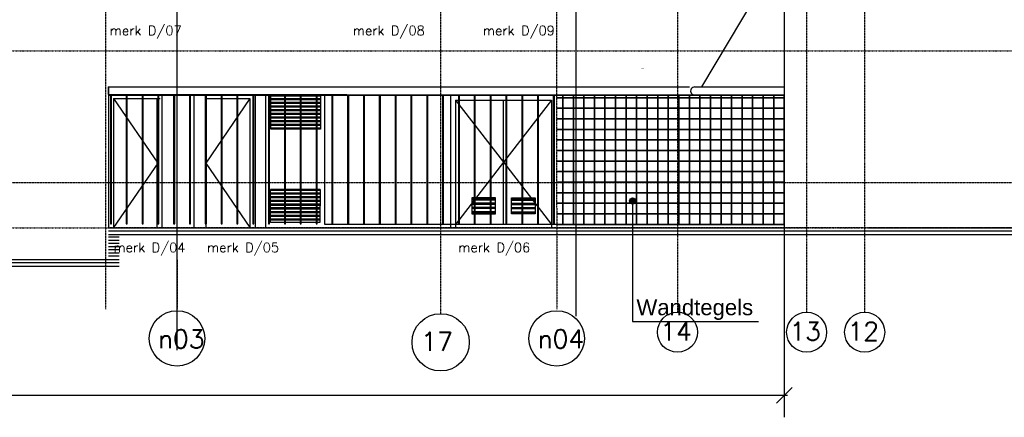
# Model space of a CAD drawing. Extents: x -541908 to 43837, y -41121 to 66863.
# Tile 27 of 41: x -189794 to -171122, y -38995 to -31460. Entities that reach past the tile are written whole.
import ezdxf

# ---------------------------------------------------------------- set-up
doc = ezdxf.new("R2010")
doc.units = 0
doc.header["$LTSCALE"] = 10
doc.header["$MEASUREMENT"] = 0
doc.header["$PDMODE"] = 3
doc.header["$PDSIZE"] = 0.1
for name, pattern in [('DASHDOT', [1, 0.5, -0.25, 0, -0.25]), ('DASHDOT2', [0.5, 0.25, -0.125, 0, -0.125]), ('DD1', [2.66667, 1.66667, -0.5, 0, -0.5]), ('HIDDEN', [0.375, 0.25, -0.125])]:
    doc.linetypes.add(name, pattern=pattern)
doc.layers.get('0').update_dxf_attribs({"linetype": 'CONTINUOUS'})
doc.layers.get('DEFPOINTS').update_dxf_attribs({"linetype": 'CONTINUOUS'})
for name, color, linetype in [('_GEVELBESTAAND', 7, 'CONTINUOUS'), ('_MATERIAAL_GEVELS', 3, 'CONTINUOUS'), ('A--L$7A-_STRAMIEN', 1, 'DASHDOT'), ('A--L$7A1-_STRAMIEN', 1, 'CONTINUOUS'), ('A--L$7A3-_STRAMIEN', 3, 'CONTINUOUS'), ('A--L$7AC3-_STRAMIEN', 3, 'DASHDOT'), ('A--L01G8_RASTER-NR-2', 21, 'CONTINUOUS'), ('A--L07GC8_STRAMIEN', 8, 'DASHDOT2'), ('A--L11G1_GRONDWERK', 1, 'CONTINUOUS'), ('A--L21--', 3, 'CONTINUOUS'), ('A--L21A2_ISOLATIE', 1, 'CONTINUOUS'), ('A--L21D3_BUITENWAND', 3, 'CONTINUOUS'), ('A--L21G2_BUITENWAND', 2, 'CONTINUOUS'), ('A--L21G3_BUITENWAND', 3, 'CONTINUOUS'), ('A--L21G4_BUITENWAND', 4, 'CONTINUOUS'), ('A--L21GC3_BUITENWAND', 3, 'HIDDEN'), ('A--L31--', 2, 'CONTINUOUS'), ('A--L31G1_BUITENKOZIJN', 1, 'CONTINUOUS'), ('A--M$1A-_F123-', 1, 'CONTINUOUS'), ('A--T$7A8-_STRAMIEN', 8, 'DASHDOT'), ('NIEUWE_INDELING', 2, 'CONTINUOUS'), ('STRAMIEN', 1, 'DD1'), ('TEKST_KOZIJNMERK', 2, 'CONTINUOUS')]:
    doc.layers.add(name, color=color, linetype=linetype)
doc.styles.add('HIEMSTRA', font='romans.shx')
doc.styles.add('PRES35', font='ARIALBD0.TTF', dxfattribs={"height": 3.5})
doc.dimstyles.new('1op2', dxfattribs={"dimscale": 30, "dimtxt": 2.5, "dimasz": 2, "dimexe": 2, "dimexo": 0, "dimgap": 2, "dimtad": 1, "dimdec": 0, "dimzin": 0, "dimdsep": 46, "dimtxsty": 'HIEMSTRA', "dimblk1": 'OBLIQUE', "dimblk2": 'OBLIQUE', "dimsah": 1, "dimcen": -3, "dimdle": 2, "dimclrd": 2, "dimclre": 2, "dimclrt": 3, "dimadec": 0, "dimazin": 0, "dimtfac": 1, "dimtdec": 0, "dimtofl": 0, "dimtmove": 2, "dimatfit": 3, "dimldrblk": 'OBLIQUE', "dimfxl": 1, "dimtvp": 0.833333, "dimtolj": 1, "dimtzin": 0, "dimarcsym": 0})

# ---------------------------------------------------------------- blocks, each defined once
blk = doc.blocks.new('_DotSmall')
at = {"color": 0, "linetype": 'ByBlock', "const_width": 0.5}
blk.add_lwpolyline([(-0.0625, 0, 1), (0.0625, 0, 1)], format="xyb", close=True, dxfattribs=at)
blk = doc.blocks.new('_OBLIQUE')
at = {"color": 0, "linetype": 'ByBlock'}
blk.add_line((-0.5, -0.5), (0.5, 0.5), dxfattribs=at)
blk = doc.blocks.new('*D48')
at = {"layer": 'A--M$1A-_F123-', "color": 2, "linetype": 'Continuous', "lineweight": -2}
for p, q in [((-212385, -37672), (-212385, -38638)), ((-175295, -37672), (-175295, -38638)), ((-212445, -38578), (-175235, -38578))]:
    blk.add_line(p, q, dxfattribs=at)
at = {"layer": 'DEFPOINTS', "color": 0, "linetype": 'Continuous'}
for p in [(-212385, -37672), (-175295, -37672), (-175295, -38578)]:
    blk.add_point(p, dxfattribs=at)
at = {"layer": 'A--M$1A-_F123-', "color": 2, "linetype": 'Continuous', "lineweight": -2, "xscale": 300, "yscale": 300, "zscale": 300}
blk.add_blockref('_OBLIQUE', (-175295, -38578), dxfattribs=at)
at = {"layer": 'A--M$1A-_F123-', "color": 2, "linetype": 'Continuous', "lineweight": -2, "xscale": 300, "yscale": 300, "zscale": 300, "rotation": 180}
blk.add_blockref('_DotSmall', (-212385, -38578), dxfattribs=at)
at = {"layer": 'A--M$1A-_F123-', "color": 3, "linetype": 'Continuous', "insert": (-193840, -38481), "char_height": 75, "attachment_point": 5, "style": 'HIEMSTRA'}
blk.add_mtext('\\A1;.', dxfattribs=at)

msp = doc.modelspace()

# ---------------------------------------------------------------- hatches: boundary and pattern name
at = {"layer": '_MATERIAAL_GEVELS'}
msp.add_hatch(color=1, dxfattribs=at).paths.add_polyline_path([(-178110.8, -34894.3, 1), (-178230.8, -34894.3, 1)])

# ---------------------------------------------------------------- linework, layer by layer
at = {"layer": '_GEVELBESTAAND', "color": 1}
msp.add_line((-173684.6, -35402.8, -10.7), (-161510.2, -35402.8, -10.7), dxfattribs=at)
at = {"layer": '_MATERIAAL_GEVELS', "color": 1}
msp.add_line((-178170.8, -37182.2, -10.7), (-175785.1, -37182.2, -10.7), dxfattribs=at)
at = {"layer": '_MATERIAAL_GEVELS', "color": 1, "elevation": -10.7}
msp.add_lwpolyline([(-178170.8, -34894.3), (-178170.8, -37182.2)], dxfattribs=at)
at = {"layer": '_MATERIAAL_GEVELS', "color": 1}
msp.add_circle((-178170.8, -34894.3, -10.7), 60, dxfattribs=at)
at = {"layer": 'A--L$7A-_STRAMIEN'}
for p, q in [((-188168.6, -21852.1, -10.7), (-188167.6, -36948.8, -10.7)), ((-186812.1, -21852.1, -10.7), (-186811.1, -36948.4, -10.7)), ((-179612.1, -21852.1, -10.7), (-179611.1, -36948, -10.7))]:
    msp.add_line(p, q, dxfattribs=at)
at = {"layer": 'A--L$7A1-_STRAMIEN'}
for centre, radius in [((-186811.1, -37501.2, -10.7), 525), ((-181811.1, -37574.2, -10.7), 542.1), ((-179611.1, -37500.7, -10.7), 525), ((-177320.5, -37382.7, -10.7), 379.5), ((-174870.5, -37382.7, -10.7), 379.5), ((-173770.5, -37382.7, -10.7), 379.5)]:
    msp.add_circle(centre, radius, dxfattribs=at)
at = {"layer": 'A--L$7AC3-_STRAMIEN'}
msp.add_line((-157054.8, -35402.8, -10.7), (-188108.7, -35402.8, -10.7), dxfattribs=at)
at = {"layer": 'A--L01G8_RASTER-NR-2', "color": 1, "elevation": -10.7}
msp.add_lwpolyline([(-184007.3, -32887.2), (-175294.8, -32887.2), (-175294.8, -35338.9), (-184007.3, -35338.9)], close=True, dxfattribs=at)
msp.add_lwpolyline([(-184007.3, -32887.2), (-175294.8, -32887.2), (-175294.8, -35338.9), (-184007.3, -35338.9)], close=True, dxfattribs=at)
at = {"layer": 'A--L07GC8_STRAMIEN'}
for p, q in [((-223927, -32049.3, -10.7), (-152098.4, -32049.3, -10.7)), ((-223927, -35402.8, -10.7), (-152098.4, -35402.8, -10.7))]:
    msp.add_line(p, q, dxfattribs=at)
at = {"layer": 'A--L11G1_GRONDWERK'}
msp.add_line((-186811.4, -21852.1, -10.7), (-186811.4, -37723.6, -10.7), dxfattribs=at)
at = {"layer": 'A--L21--', "linetype": 'Continuous', "elevation": -10.7}
for points in [[(-188074.8, -35331.6), (-188054.8, -35331.6), (-188054.8, -32888.6), (-188074.8, -32888.6)], [(-187774.8, -35331.6), (-187754.8, -35331.6), (-187754.8, -32888.6), (-187774.8, -32888.6)], [(-187474.8, -35331.6), (-187454.8, -35331.6), (-187454.8, -32888.6), (-187474.8, -32888.6)], [(-187174.8, -35331.6), (-187154.8, -35331.6), (-187154.8, -32888.6), (-187174.8, -32888.6)], [(-186874.8, -35331.6), (-186854.8, -35331.6), (-186854.8, -32888.6), (-186874.8, -32888.6)], [(-186574.8, -35331.6), (-186554.8, -35331.6), (-186554.8, -32888.6), (-186574.8, -32888.6)], [(-186274.8, -35331.6), (-186254.8, -35331.6), (-186254.8, -32888.6), (-186274.8, -32888.6)], [(-185974.8, -35331.6), (-185954.8, -35331.6), (-185954.8, -32888.6), (-185974.8, -32888.6)], [(-185674.8, -35331.6), (-185654.8, -35331.6), (-185654.8, -32888.6), (-185674.8, -32888.6)], [(-185374.8, -35331.6), (-185354.8, -35331.6), (-185354.8, -32888.6), (-185374.8, -32888.6)], [(-185074.8, -35331.6), (-185054.8, -35331.6), (-185054.8, -32888.6), (-185074.8, -32888.6)], [(-184774.8, -35331.6), (-184754.8, -35331.6), (-184754.8, -32888.6), (-184774.8, -32888.6)], [(-184474.8, -35331.6), (-184454.8, -35331.6), (-184454.8, -32888.6), (-184474.8, -32888.6)], [(-184174.8, -35331.6), (-184154.8, -35331.6), (-184154.8, -32888.6), (-184174.8, -32888.6)], [(-183874.8, -35331.6), (-183854.8, -35331.6), (-183854.8, -32888.6), (-183874.8, -32888.6)], [(-183574.8, -35331.6), (-183554.8, -35331.6), (-183554.8, -32888.6), (-183574.8, -32888.6)], [(-183274.8, -35331.6), (-183254.8, -35331.6), (-183254.8, -32888.6), (-183274.8, -32888.6)], [(-182974.8, -35331.6), (-182954.8, -35331.6), (-182954.8, -32888.6), (-182974.8, -32888.6)], [(-182674.8, -35331.6), (-182654.8, -35331.6), (-182654.8, -32888.6), (-182674.8, -32888.6)], [(-182374.8, -35331.6), (-182354.8, -35331.6), (-182354.8, -32888.6), (-182374.8, -32888.6)], [(-182074.8, -35331.6), (-182054.8, -35331.6), (-182054.8, -32888.6), (-182074.8, -32888.6)], [(-181774.8, -35331.6), (-181754.8, -35331.6), (-181754.8, -32888.6), (-181774.8, -32888.6)], [(-181474.8, -35331.6), (-181454.8, -35331.6), (-181454.8, -32888.6), (-181474.8, -32888.6)], [(-181174.8, -35331.6), (-181154.8, -35331.6), (-181154.8, -32888.6), (-181174.8, -32888.6)], [(-180874.8, -35331.6), (-180854.8, -35331.6), (-180854.8, -32888.6), (-180874.8, -32888.6)], [(-180574.8, -35331.6), (-180554.8, -35331.6), (-180554.8, -32888.6), (-180574.8, -32888.6)], [(-180274.8, -35331.6), (-180254.8, -35331.6), (-180254.8, -32888.6), (-180274.8, -32888.6)], [(-179974.8, -35331.6), (-179954.8, -35331.6), (-179954.8, -32888.6), (-179974.8, -32888.6)], [(-179674.8, -35331.6), (-179654.8, -35331.6), (-179654.8, -32888.6), (-179674.8, -32888.6)]]:
    msp.add_lwpolyline(points, close=True, dxfattribs=at)
at = {"layer": 'A--L21A2_ISOLATIE', "linetype": 'Continuous', "ltscale": 10}
for p, q in [((-188108.7, -32887.2, -10.7), (-179706.4, -32887.2, -10.7)), ((-186263.2, -32953.8, -10.7), (-186263.1, -35399.3, -10.7)), ((-186263.2, -32953.8, -10.7), (-185432.2, -32953.8, -10.7)), ((-185432.2, -32953.8, -10.7), (-185432.1, -35399.3, -10.7)), ((-185326.2, -32887.2, -10.7), (-185326.1, -35399.3, -10.7)), ((-185135.2, -32887.2, -10.7), (-185135.1, -35399.3, -10.7)), ((-184089.2, -32907.2, -10.7), (-185034.1, -32907.2, -10.7)), ((-184089.2, -32957.2, -10.7), (-185034.1, -32957.2, -10.7)), ((-184089.2, -32977.2, -10.7), (-185034.1, -32977.2, -10.7)), ((-184089.2, -33027.2, -10.7), (-185034, -33027.2, -10.7)), ((-184089.2, -33047.2, -10.7), (-185034, -33047.2, -10.7)), ((-181626.3, -32887.2, -10.7), (-181626.3, -35399.2, -10.7)), ((-181531.3, -32982.4, -10.7), (-179706.4, -32982.2, -10.7)), ((-181531.3, -32982.4, -10.7), (-181531.3, -35399.2, -10.7)), ((-180618.9, -35338.9, -10.7), (-180618.9, -32982.3, -10.7)), ((-179706.4, -32982.2, -10.7), (-179706.4, -35399.2, -10.7)), ((-184089.2, -33097.2, -10.7), (-185034, -33097.2, -10.7)), ((-184089.2, -33117.2, -10.7), (-185034, -33117.2, -10.7)), ((-184089.2, -33167.2, -10.7), (-185034, -33167.2, -10.7)), ((-184089.2, -33187.2, -10.7), (-185034, -33187.2, -10.7)), ((-184089.2, -33237.2, -10.7), (-185034, -33237.2, -10.7)), ((-184089.2, -33257.2, -10.7), (-185034, -33257.2, -10.7)), ((-184089.2, -33307.2, -10.7), (-185034, -33307.2, -10.7)), ((-184089.1, -33327.2, -10.7), (-185034, -33327.2, -10.7)), ((-184089.1, -33377.2, -10.7), (-185034, -33377.2, -10.7)), ((-184089.1, -33397.2, -10.7), (-185034, -33397.2, -10.7)), ((-184089.1, -33447.2, -10.7), (-185034, -33447.2, -10.7)), ((-184089.1, -33467.2, -10.7), (-185034, -33467.2, -10.7)), ((-184089.1, -33517.2, -10.7), (-185034, -33517.2, -10.7)), ((-184089.1, -33537.2, -10.7), (-185034, -33537.2, -10.7)), ((-184095.3, -34678.3, -10.7), (-185040.1, -34678.4, -10.7)), ((-184095.2, -34698.3, -10.7), (-185040.1, -34698.4, -10.7)), ((-184095.2, -34748.3, -10.7), (-185040.1, -34748.4, -10.7)), ((-184095.2, -34768.3, -10.7), (-185040.1, -34768.4, -10.7)), ((-184095.2, -34818.3, -10.7), (-185040.1, -34818.4, -10.7)), ((-184095.2, -34838.3, -10.7), (-185040.1, -34838.4, -10.7)), ((-184095.2, -34888.3, -10.7), (-185040.1, -34888.4, -10.7)), ((-184095.2, -34908.3, -10.7), (-185040.1, -34908.4, -10.7)), ((-184095.2, -34958.3, -10.7), (-185040.1, -34958.4, -10.7)), ((-184095.2, -34978.3, -10.7), (-185040.1, -34978.4, -10.7)), ((-184095.2, -35028.3, -10.7), (-185040.1, -35028.4, -10.7)), ((-184095.2, -35048.3, -10.7), (-185040.1, -35048.4, -10.7)), ((-184095.2, -35098.3, -10.7), (-185040.1, -35098.4, -10.7)), ((-184095.2, -35118.3, -10.7), (-185040.1, -35118.4, -10.7)), ((-184095.2, -35168.3, -10.7), (-185040.1, -35168.4, -10.7)), ((-184095.2, -35188.3, -10.7), (-185040.1, -35188.4, -10.7)), ((-184095.2, -35238.3, -10.7), (-185040.1, -35238.4, -10.7)), ((-184095.2, -35258.3, -10.7), (-185040.1, -35258.4, -10.7))]:
    msp.add_line(p, q, dxfattribs=at)
at = {"layer": 'A--L21A2_ISOLATIE', "linetype": 'Continuous', "ltscale": 10, "elevation": -10.7}
for points in [[(-185034, -33537.2), (-185034.1, -32887.2), (-184089.2, -32887.2), (-184089.1, -33537.2)], [(-179494.8, -32887.2), (-179494.8, -32938.9), (-179294.8, -32938.9), (-179294.8, -32887.2)], [(-179494.8, -32938.9), (-179494.8, -33138.9), (-179294.8, -33138.9), (-179294.8, -32938.9)], [(-179294.8, -32887.2), (-179294.8, -32938.9), (-179094.8, -32938.9), (-179094.8, -32887.2)], [(-179294.8, -32938.9), (-179294.8, -33138.9), (-179094.8, -33138.9), (-179094.8, -32938.9)], [(-179094.8, -32887.2), (-179094.8, -32938.9), (-178894.8, -32938.9), (-178894.8, -32887.2)], [(-179094.8, -32938.9), (-179094.8, -33138.9), (-178894.8, -33138.9), (-178894.8, -32938.9)], [(-178894.8, -32887.2), (-178894.8, -32938.9), (-178694.8, -32938.9), (-178694.8, -32887.2)], [(-178894.8, -32938.9), (-178894.8, -33138.9), (-178694.8, -33138.9), (-178694.8, -32938.9)], [(-178694.8, -32887.2), (-178694.8, -32938.9), (-178494.8, -32938.9), (-178494.8, -32887.2)], [(-178694.8, -32938.9), (-178694.8, -33138.9), (-178494.8, -33138.9), (-178494.8, -32938.9)], [(-178494.8, -32887.2), (-178494.8, -32938.9), (-178294.8, -32938.9), (-178294.8, -32887.2)], [(-178494.8, -32938.9), (-178494.8, -33138.9), (-178294.8, -33138.9), (-178294.8, -32938.9)], [(-178294.8, -32887.2), (-178294.8, -32938.9), (-178094.8, -32938.9), (-178094.8, -32887.2)], [(-178294.8, -32938.9), (-178294.8, -33138.9), (-178094.8, -33138.9), (-178094.8, -32938.9)], [(-178094.8, -32887.2), (-178094.8, -32938.9), (-177894.8, -32938.9), (-177894.8, -32887.2)], [(-178094.8, -32938.9), (-178094.8, -33138.9), (-177894.8, -33138.9), (-177894.8, -32938.9)], [(-177894.8, -32887.2), (-177894.8, -32938.9), (-177694.8, -32938.9), (-177694.8, -32887.2)], [(-177894.8, -32938.9), (-177894.8, -33138.9), (-177694.8, -33138.9), (-177694.8, -32938.9)], [(-177694.8, -32887.2), (-177694.8, -32938.9), (-177494.8, -32938.9), (-177494.8, -32887.2)], [(-177694.8, -32938.9), (-177694.8, -33138.9), (-177494.8, -33138.9), (-177494.8, -32938.9)], [(-177489.7, -32887.2), (-177494.8, -32938.9), (-177294.8, -32938.9), (-177294.8, -32887.2)], [(-177494.8, -32938.9), (-177494.8, -33138.9), (-177294.8, -33138.9), (-177294.8, -32938.9)], [(-177294.8, -32887.2), (-177294.8, -32938.9), (-177094.8, -32938.9), (-177094.8, -32887.2)], [(-177294.8, -32938.9), (-177294.8, -33138.9), (-177094.8, -33138.9), (-177094.8, -32938.9)], [(-177094.8, -32887.2), (-177094.8, -32938.9), (-176894.8, -32938.9), (-176894.8, -32887.2)], [(-177094.8, -32938.9), (-177094.8, -33138.9), (-176894.8, -33138.9), (-176894.8, -32938.9)], [(-176894.8, -32887.2), (-176894.8, -32938.9), (-176694.8, -32938.9), (-176694.8, -32887.2)], [(-176894.8, -32938.9), (-176894.8, -33138.9), (-176694.8, -33138.9), (-176694.8, -32938.9)], [(-176694.8, -32887.2), (-176694.8, -32938.9), (-176494.8, -32938.9), (-176494.8, -32887.2)], [(-176694.8, -32938.9), (-176694.8, -33138.9), (-176494.8, -33138.9), (-176494.8, -32938.9)], [(-176494.8, -32887.2), (-176494.8, -32938.9), (-176294.8, -32938.9), (-176294.8, -32887.2)], [(-176494.8, -32938.9), (-176494.8, -33138.9), (-176294.8, -33138.9), (-176294.8, -32938.9)], [(-176294.8, -32887.2), (-176294.8, -32938.9), (-176094.8, -32938.9), (-176094.8, -32887.2)], [(-176294.8, -32938.9), (-176294.8, -33138.9), (-176094.8, -33138.9), (-176094.8, -32938.9)], [(-176094.8, -32887.2), (-176094.8, -32938.9), (-175894.8, -32938.9), (-175894.8, -32887.2)], [(-176094.8, -32938.9), (-176094.8, -33138.9), (-175894.8, -33138.9), (-175894.8, -32938.9)], [(-175894.8, -32887.2), (-175894.8, -32938.9), (-175694.8, -32938.9), (-175694.8, -32887.2)], [(-175894.8, -32938.9), (-175894.8, -33138.9), (-175694.8, -33138.9), (-175694.8, -32938.9)], [(-175694.8, -32887.2), (-175694.8, -32938.9), (-175494.8, -32938.9), (-175494.8, -32887.2)], [(-175694.8, -32938.9), (-175694.8, -33138.9), (-175494.8, -33138.9), (-175494.8, -32938.9)], [(-175494.8, -32887.2), (-175494.8, -32938.9), (-175294.8, -32938.9), (-175294.8, -32887.2)], [(-175494.8, -32938.9), (-175494.8, -33138.9), (-175294.8, -33138.9), (-175294.8, -32938.9)], [(-179494.8, -33138.9), (-179494.8, -33338.9), (-179294.8, -33338.9), (-179294.8, -33138.9)], [(-179294.8, -33138.9), (-179294.8, -33338.9), (-179094.8, -33338.9), (-179094.8, -33138.9)], [(-179094.8, -33138.9), (-179094.8, -33338.9), (-178894.8, -33338.9), (-178894.8, -33138.9)], [(-178894.8, -33138.9), (-178894.8, -33338.9), (-178694.8, -33338.9), (-178694.8, -33138.9)], [(-178694.8, -33138.9), (-178694.8, -33338.9), (-178494.8, -33338.9), (-178494.8, -33138.9)], [(-178494.8, -33138.9), (-178494.8, -33338.9), (-178294.8, -33338.9), (-178294.8, -33138.9)], [(-178294.8, -33138.9), (-178294.8, -33338.9), (-178094.8, -33338.9), (-178094.8, -33138.9)], [(-178094.8, -33138.9), (-178094.8, -33338.9), (-177894.8, -33338.9), (-177894.8, -33138.9)], [(-177894.8, -33138.9), (-177894.8, -33338.9), (-177694.8, -33338.9), (-177694.8, -33138.9)], [(-177694.8, -33138.9), (-177694.8, -33338.9), (-177494.8, -33338.9), (-177494.8, -33138.9)], [(-177494.8, -33138.9), (-177494.8, -33338.9), (-177294.8, -33338.9), (-177294.8, -33138.9)], [(-177294.8, -33138.9), (-177294.8, -33338.9), (-177094.8, -33338.9), (-177094.8, -33138.9)], [(-177094.8, -33138.9), (-177094.8, -33338.9), (-176894.8, -33338.9), (-176894.8, -33138.9)], [(-176894.8, -33138.9), (-176894.8, -33338.9), (-176694.8, -33338.9), (-176694.8, -33138.9)], [(-176694.8, -33138.9), (-176694.8, -33338.9), (-176494.8, -33338.9), (-176494.8, -33138.9)], [(-176494.8, -33138.9), (-176494.8, -33338.9), (-176294.8, -33338.9), (-176294.8, -33138.9)], [(-176294.8, -33138.9), (-176294.8, -33338.9), (-176094.8, -33338.9), (-176094.8, -33138.9)], [(-176094.8, -33138.9), (-176094.8, -33338.9), (-175894.8, -33338.9), (-175894.8, -33138.9)], [(-175894.8, -33138.9), (-175894.8, -33338.9), (-175694.8, -33338.9), (-175694.8, -33138.9)], [(-175694.8, -33138.9), (-175694.8, -33338.9), (-175494.8, -33338.9), (-175494.8, -33138.9)], [(-175494.8, -33138.9), (-175494.8, -33338.9), (-175294.8, -33338.9), (-175294.8, -33138.9)], [(-179494.8, -33338.9), (-179494.8, -33538.9), (-179294.8, -33538.9), (-179294.8, -33338.9)], [(-179294.8, -33338.9), (-179294.8, -33538.9), (-179094.8, -33538.9), (-179094.8, -33338.9)], [(-179094.8, -33338.9), (-179094.8, -33538.9), (-178894.8, -33538.9), (-178894.8, -33338.9)], [(-178894.8, -33338.9), (-178894.8, -33538.9), (-178694.8, -33538.9), (-178694.8, -33338.9)], [(-178694.8, -33338.9), (-178694.8, -33538.9), (-178494.8, -33538.9), (-178494.8, -33338.9)], [(-178494.8, -33338.9), (-178494.8, -33538.9), (-178294.8, -33538.9), (-178294.8, -33338.9)], [(-178294.8, -33338.9), (-178294.8, -33538.9), (-178094.8, -33538.9), (-178094.8, -33338.9)], [(-178094.8, -33338.9), (-178094.8, -33538.9), (-177894.8, -33538.9), (-177894.8, -33338.9)], [(-177894.8, -33338.9), (-177894.8, -33538.9), (-177694.8, -33538.9), (-177694.8, -33338.9)], [(-177694.8, -33338.9), (-177694.8, -33538.9), (-177494.8, -33538.9), (-177494.8, -33338.9)], [(-177494.8, -33338.9), (-177494.8, -33538.9), (-177294.8, -33538.9), (-177294.8, -33338.9)], [(-177294.8, -33338.9), (-177294.8, -33538.9), (-177094.8, -33538.9), (-177094.8, -33338.9)], [(-177094.8, -33338.9), (-177094.8, -33538.9), (-176894.8, -33538.9), (-176894.8, -33338.9)], [(-176894.8, -33338.9), (-176894.8, -33538.9), (-176694.8, -33538.9), (-176694.8, -33338.9)], [(-176694.8, -33338.9), (-176694.8, -33538.9), (-176494.8, -33538.9), (-176494.8, -33338.9)], [(-176494.8, -33338.9), (-176494.8, -33538.9), (-176294.8, -33538.9), (-176294.8, -33338.9)], [(-176294.8, -33338.9), (-176294.8, -33538.9), (-176094.8, -33538.9), (-176094.8, -33338.9)], [(-176094.8, -33338.9), (-176094.8, -33538.9), (-175894.8, -33538.9), (-175894.8, -33338.9)], [(-175894.8, -33338.9), (-175894.8, -33538.9), (-175694.8, -33538.9), (-175694.8, -33338.9)], [(-175694.8, -33338.9), (-175694.8, -33538.9), (-175494.8, -33538.9), (-175494.8, -33338.9)], [(-175494.8, -33338.9), (-175494.8, -33538.9), (-175294.8, -33538.9), (-175294.8, -33338.9)], [(-179494.8, -33538.9), (-179494.8, -33738.9), (-179294.8, -33738.9), (-179294.8, -33538.9)], [(-179294.8, -33538.9), (-179294.8, -33738.9), (-179094.8, -33738.9), (-179094.8, -33538.9)], [(-179094.8, -33538.9), (-179094.8, -33738.9), (-178894.8, -33738.9), (-178894.8, -33538.9)], [(-178894.8, -33538.9), (-178894.8, -33738.9), (-178694.8, -33738.9), (-178694.8, -33538.9)], [(-178694.8, -33538.9), (-178694.8, -33738.9), (-178494.8, -33738.9), (-178494.8, -33538.9)], [(-178494.8, -33538.9), (-178494.8, -33738.9), (-178294.8, -33738.9), (-178294.8, -33538.9)], [(-178294.8, -33538.9), (-178294.8, -33738.9), (-178094.8, -33738.9), (-178094.8, -33538.9)], [(-178094.8, -33538.9), (-178094.8, -33738.9), (-177894.8, -33738.9), (-177894.8, -33538.9)], [(-177894.8, -33538.9), (-177894.8, -33738.9), (-177694.8, -33738.9), (-177694.8, -33538.9)], [(-177694.8, -33538.9), (-177694.8, -33738.9), (-177494.8, -33738.9), (-177494.8, -33538.9)], [(-177494.8, -33538.9), (-177494.8, -33738.9), (-177294.8, -33738.9), (-177294.8, -33538.9)], [(-177294.8, -33538.9), (-177294.8, -33738.9), (-177094.8, -33738.9), (-177094.8, -33538.9)], [(-177094.8, -33538.9), (-177094.8, -33738.9), (-176894.8, -33738.9), (-176894.8, -33538.9)], [(-176894.8, -33538.9), (-176894.8, -33738.9), (-176694.8, -33738.9), (-176694.8, -33538.9)], [(-176694.8, -33538.9), (-176694.8, -33738.9), (-176494.8, -33738.9), (-176494.8, -33538.9)], [(-176494.8, -33538.9), (-176494.8, -33738.9), (-176294.8, -33738.9), (-176294.8, -33538.9)], [(-176294.8, -33538.9), (-176294.8, -33738.9), (-176094.8, -33738.9), (-176094.8, -33538.9)], [(-176094.8, -33538.9), (-176094.8, -33738.9), (-175894.8, -33738.9), (-175894.8, -33538.9)], [(-175894.8, -33538.9), (-175894.8, -33738.9), (-175694.8, -33738.9), (-175694.8, -33538.9)], [(-175694.8, -33538.9), (-175694.8, -33738.9), (-175494.8, -33738.9), (-175494.8, -33538.9)], [(-175494.8, -33538.9), (-175494.8, -33738.9), (-175294.8, -33738.9), (-175294.8, -33538.9)], [(-179494.8, -33738.9), (-179494.8, -33938.9), (-179294.8, -33938.9), (-179294.8, -33738.9)], [(-179294.8, -33738.9), (-179294.8, -33938.9), (-179094.8, -33938.9), (-179094.8, -33738.9)], [(-179094.8, -33738.9), (-179094.8, -33938.9), (-178894.8, -33938.9), (-178894.8, -33738.9)], [(-178894.8, -33738.9), (-178894.8, -33938.9), (-178694.8, -33938.9), (-178694.8, -33738.9)], [(-178694.8, -33738.9), (-178694.8, -33938.9), (-178494.8, -33938.9), (-178494.8, -33738.9)], [(-178494.8, -33738.9), (-178494.8, -33938.9), (-178294.8, -33938.9), (-178294.8, -33738.9)], [(-178294.8, -33738.9), (-178294.8, -33938.9), (-178094.8, -33938.9), (-178094.8, -33738.9)], [(-178094.8, -33738.9), (-178094.8, -33938.9), (-177894.8, -33938.9), (-177894.8, -33738.9)], [(-177894.8, -33738.9), (-177894.8, -33938.9), (-177694.8, -33938.9), (-177694.8, -33738.9)], [(-177694.8, -33738.9), (-177694.8, -33938.9), (-177494.8, -33938.9), (-177494.8, -33738.9)], [(-177494.8, -33738.9), (-177494.8, -33938.9), (-177294.8, -33938.9), (-177294.8, -33738.9)], [(-177294.8, -33738.9), (-177294.8, -33938.9), (-177094.8, -33938.9), (-177094.8, -33738.9)], [(-177094.8, -33738.9), (-177094.8, -33938.9), (-176894.8, -33938.9), (-176894.8, -33738.9)], [(-176894.8, -33738.9), (-176894.8, -33938.9), (-176694.8, -33938.9), (-176694.8, -33738.9)], [(-176694.8, -33738.9), (-176694.8, -33938.9), (-176494.8, -33938.9), (-176494.8, -33738.9)], [(-176494.8, -33738.9), (-176494.8, -33938.9), (-176294.8, -33938.9), (-176294.8, -33738.9)], [(-176294.8, -33738.9), (-176294.8, -33938.9), (-176094.8, -33938.9), (-176094.8, -33738.9)], [(-176094.8, -33738.9), (-176094.8, -33938.9), (-175894.8, -33938.9), (-175894.8, -33738.9)], [(-175894.8, -33738.9), (-175894.8, -33938.9), (-175694.8, -33938.9), (-175694.8, -33738.9)], [(-175694.8, -33738.9), (-175694.8, -33938.9), (-175494.8, -33938.9), (-175494.8, -33738.9)], [(-175494.8, -33738.9), (-175494.8, -33938.9), (-175294.8, -33938.9), (-175294.8, -33738.9)], [(-179494.8, -33938.9), (-179494.8, -34138.9), (-179294.8, -34138.9), (-179294.8, -33938.9)], [(-179294.8, -33938.9), (-179294.8, -34138.9), (-179094.8, -34138.9), (-179094.8, -33938.9)], [(-179094.8, -33938.9), (-179094.8, -34138.9), (-178894.8, -34138.9), (-178894.8, -33938.9)], [(-178894.8, -33938.9), (-178894.8, -34138.9), (-178694.8, -34138.9), (-178694.8, -33938.9)], [(-178694.8, -33938.9), (-178694.8, -34138.9), (-178494.8, -34138.9), (-178494.8, -33938.9)], [(-178494.8, -33938.9), (-178494.8, -34138.9), (-178294.8, -34138.9), (-178294.8, -33938.9)], [(-178294.8, -33938.9), (-178294.8, -34138.9), (-178094.8, -34138.9), (-178094.8, -33938.9)], [(-178094.8, -33938.9), (-178094.8, -34138.9), (-177894.8, -34138.9), (-177894.8, -33938.9)], [(-177894.8, -33938.9), (-177894.8, -34138.9), (-177694.8, -34138.9), (-177694.8, -33938.9)], [(-177694.8, -33938.9), (-177694.8, -34138.9), (-177494.8, -34138.9), (-177494.8, -33938.9)], [(-177494.8, -33938.9), (-177494.8, -34138.9), (-177294.8, -34138.9), (-177294.8, -33938.9)], [(-177294.8, -33938.9), (-177294.8, -34138.9), (-177094.8, -34138.9), (-177094.8, -33938.9)], [(-177094.8, -33938.9), (-177094.8, -34138.9), (-176894.8, -34138.9), (-176894.8, -33938.9)], [(-176894.8, -33938.9), (-176894.8, -34138.9), (-176694.8, -34138.9), (-176694.8, -33938.9)], [(-176694.8, -33938.9), (-176694.8, -34138.9), (-176494.8, -34138.9), (-176494.8, -33938.9)], [(-176494.8, -33938.9), (-176494.8, -34138.9), (-176294.8, -34138.9), (-176294.8, -33938.9)], [(-176294.8, -33938.9), (-176294.8, -34138.9), (-176094.8, -34138.9), (-176094.8, -33938.9)], [(-176094.8, -33938.9), (-176094.8, -34138.9), (-175894.8, -34138.9), (-175894.8, -33938.9)], [(-175894.8, -33938.9), (-175894.8, -34138.9), (-175694.8, -34138.9), (-175694.8, -33938.9)], [(-175694.8, -33938.9), (-175694.8, -34138.9), (-175494.8, -34138.9), (-175494.8, -33938.9)], [(-175494.8, -33938.9), (-175494.8, -34138.9), (-175294.8, -34138.9), (-175294.8, -33938.9)], [(-179494.8, -34138.9), (-179494.8, -34338.9), (-179294.8, -34338.9), (-179294.8, -34138.9)], [(-179294.8, -34138.9), (-179294.8, -34338.9), (-179094.8, -34338.9), (-179094.8, -34138.9)], [(-179094.8, -34138.9), (-179094.8, -34338.9), (-178894.8, -34338.9), (-178894.8, -34138.9)], [(-178894.8, -34138.9), (-178894.8, -34338.9), (-178694.8, -34338.9), (-178694.8, -34138.9)], [(-178694.8, -34138.9), (-178694.8, -34338.9), (-178494.8, -34338.9), (-178494.8, -34138.9)], [(-178494.8, -34138.9), (-178494.8, -34338.9), (-178294.8, -34338.9), (-178294.8, -34138.9)], [(-178294.8, -34138.9), (-178294.8, -34338.9), (-178094.8, -34338.9), (-178094.8, -34138.9)], [(-178094.8, -34138.9), (-178094.8, -34338.9), (-177894.8, -34338.9), (-177894.8, -34138.9)], [(-177894.8, -34138.9), (-177894.8, -34338.9), (-177694.8, -34338.9), (-177694.8, -34138.9)], [(-177694.8, -34138.9), (-177694.8, -34338.9), (-177494.8, -34338.9), (-177494.8, -34138.9)], [(-177494.8, -34138.9), (-177494.8, -34338.9), (-177294.8, -34338.9), (-177294.8, -34138.9)], [(-177294.8, -34138.9), (-177294.8, -34338.9), (-177094.8, -34338.9), (-177094.8, -34138.9)], [(-177094.8, -34138.9), (-177094.8, -34338.9), (-176894.8, -34338.9), (-176894.8, -34138.9)], [(-176894.8, -34138.9), (-176894.8, -34338.9), (-176694.8, -34338.9), (-176694.8, -34138.9)], [(-176694.8, -34138.9), (-176694.8, -34338.9), (-176494.8, -34338.9), (-176494.8, -34138.9)], [(-176494.8, -34138.9), (-176494.8, -34338.9), (-176294.8, -34338.9), (-176294.8, -34138.9)], [(-176294.8, -34138.9), (-176294.8, -34338.9), (-176094.8, -34338.9), (-176094.8, -34138.9)], [(-176094.8, -34138.9), (-176094.8, -34338.9), (-175894.8, -34338.9), (-175894.8, -34138.9)], [(-175894.8, -34138.9), (-175894.8, -34338.9), (-175694.8, -34338.9), (-175694.8, -34138.9)], [(-175694.8, -34138.9), (-175694.8, -34338.9), (-175494.8, -34338.9), (-175494.8, -34138.9)], [(-175494.8, -34138.9), (-175494.8, -34338.9), (-175294.8, -34338.9), (-175294.8, -34138.9)], [(-179494.8, -34338.9), (-179494.8, -34538.9), (-179294.8, -34538.9), (-179294.8, -34338.9)], [(-179294.8, -34338.9), (-179294.8, -34538.9), (-179094.8, -34538.9), (-179094.8, -34338.9)], [(-179094.8, -34338.9), (-179094.8, -34538.9), (-178894.8, -34538.9), (-178894.8, -34338.9)], [(-178894.8, -34338.9), (-178894.8, -34538.9), (-178694.8, -34538.9), (-178694.8, -34338.9)], [(-178694.8, -34338.9), (-178694.8, -34538.9), (-178494.8, -34538.9), (-178494.8, -34338.9)], [(-178494.8, -34338.9), (-178494.8, -34538.9), (-178294.8, -34538.9), (-178294.8, -34338.9)], [(-178294.8, -34338.9), (-178294.8, -34538.9), (-178094.8, -34538.9), (-178094.8, -34338.9)], [(-178094.8, -34338.9), (-178094.8, -34538.9), (-177894.8, -34538.9), (-177894.8, -34338.9)], [(-177894.8, -34338.9), (-177894.8, -34538.9), (-177694.8, -34538.9), (-177694.8, -34338.9)], [(-177694.8, -34338.9), (-177694.8, -34538.9), (-177494.8, -34538.9), (-177494.8, -34338.9)], [(-177494.8, -34338.9), (-177494.8, -34538.9), (-177294.8, -34538.9), (-177294.8, -34338.9)], [(-177294.8, -34338.9), (-177294.8, -34538.9), (-177094.8, -34538.9), (-177094.8, -34338.9)], [(-177094.8, -34338.9), (-177094.8, -34538.9), (-176894.8, -34538.9), (-176894.8, -34338.9)], [(-176894.8, -34338.9), (-176894.8, -34538.9), (-176694.8, -34538.9), (-176694.8, -34338.9)], [(-176694.8, -34338.9), (-176694.8, -34538.9), (-176494.8, -34538.9), (-176494.8, -34338.9)], [(-176494.8, -34338.9), (-176494.8, -34538.9), (-176294.8, -34538.9), (-176294.8, -34338.9)], [(-176294.8, -34338.9), (-176294.8, -34538.9), (-176094.8, -34538.9), (-176094.8, -34338.9)], [(-176094.8, -34338.9), (-176094.8, -34538.9), (-175894.8, -34538.9), (-175894.8, -34338.9)], [(-175894.8, -34338.9), (-175894.8, -34538.9), (-175694.8, -34538.9), (-175694.8, -34338.9)], [(-175694.8, -34338.9), (-175694.8, -34538.9), (-175494.8, -34538.9), (-175494.8, -34338.9)], [(-175494.8, -34338.9), (-175494.8, -34538.9), (-175294.8, -34538.9), (-175294.8, -34338.9)], [(-179494.8, -34538.9), (-179494.8, -34738.9), (-179294.8, -34738.9), (-179294.8, -34538.9)], [(-179294.8, -34538.9), (-179294.8, -34738.9), (-179094.8, -34738.9), (-179094.8, -34538.9)], [(-179094.8, -34538.9), (-179094.8, -34738.9), (-178894.8, -34738.9), (-178894.8, -34538.9)], [(-178894.8, -34538.9), (-178894.8, -34738.9), (-178694.8, -34738.9), (-178694.8, -34538.9)], [(-178694.8, -34538.9), (-178694.8, -34738.9), (-178494.8, -34738.9), (-178494.8, -34538.9)], [(-178494.8, -34538.9), (-178494.8, -34738.9), (-178294.8, -34738.9), (-178294.8, -34538.9)], [(-178294.8, -34538.9), (-178294.8, -34738.9), (-178094.8, -34738.9), (-178094.8, -34538.9)], [(-178094.8, -34538.9), (-178094.8, -34738.9), (-177894.8, -34738.9), (-177894.8, -34538.9)], [(-177894.8, -34538.9), (-177894.8, -34738.9), (-177694.8, -34738.9), (-177694.8, -34538.9)], [(-177694.8, -34538.9), (-177694.8, -34738.9), (-177494.8, -34738.9), (-177494.8, -34538.9)], [(-177494.8, -34538.9), (-177494.8, -34738.9), (-177294.8, -34738.9), (-177294.8, -34538.9)], [(-177294.8, -34538.9), (-177294.8, -34738.9), (-177094.8, -34738.9), (-177094.8, -34538.9)], [(-177094.8, -34538.9), (-177094.8, -34738.9), (-176894.8, -34738.9), (-176894.8, -34538.9)], [(-176894.8, -34538.9), (-176894.8, -34738.9), (-176694.8, -34738.9), (-176694.8, -34538.9)], [(-176694.8, -34538.9), (-176694.8, -34738.9), (-176494.8, -34738.9), (-176494.8, -34538.9)], [(-176494.8, -34538.9), (-176494.8, -34738.9), (-176294.8, -34738.9), (-176294.8, -34538.9)], [(-176294.8, -34538.9), (-176294.8, -34738.9), (-176094.8, -34738.9), (-176094.8, -34538.9)], [(-176094.8, -34538.9), (-176094.8, -34738.9), (-175894.8, -34738.9), (-175894.8, -34538.9)], [(-175894.8, -34538.9), (-175894.8, -34738.9), (-175694.8, -34738.9), (-175694.8, -34538.9)], [(-175694.8, -34538.9), (-175694.8, -34738.9), (-175494.8, -34738.9), (-175494.8, -34538.9)], [(-175494.8, -34538.9), (-175494.8, -34738.9), (-175294.8, -34738.9), (-175294.8, -34538.9)], [(-185040.1, -35304.2), (-185040.1, -34678.4), (-184095.3, -34678.3), (-184101.3, -35304.2)], [(-179494.8, -34738.9), (-179494.8, -34938.9), (-179294.8, -34938.9), (-179294.8, -34738.9)], [(-179294.8, -34738.9), (-179294.8, -34938.9), (-179094.8, -34938.9), (-179094.8, -34738.9)], [(-179094.8, -34738.9), (-179094.8, -34938.9), (-178894.8, -34938.9), (-178894.8, -34738.9)], [(-178894.8, -34738.9), (-178894.8, -34938.9), (-178694.8, -34938.9), (-178694.8, -34738.9)], [(-178694.8, -34738.9), (-178694.8, -34938.9), (-178494.8, -34938.9), (-178494.8, -34738.9)], [(-178494.8, -34738.9), (-178494.8, -34938.9), (-178294.8, -34938.9), (-178294.8, -34738.9)], [(-178294.8, -34738.9), (-178294.8, -34938.9), (-178094.8, -34938.9), (-178094.8, -34738.9)], [(-178094.8, -34738.9), (-178094.8, -34938.9), (-177894.8, -34938.9), (-177894.8, -34738.9)], [(-177894.8, -34738.9), (-177894.8, -34938.9), (-177694.8, -34938.9), (-177694.8, -34738.9)], [(-177694.8, -34738.9), (-177694.8, -34938.9), (-177494.8, -34938.9), (-177494.8, -34738.9)], [(-177494.8, -34738.9), (-177494.8, -34938.9), (-177294.8, -34938.9), (-177294.8, -34738.9)], [(-177294.8, -34738.9), (-177294.8, -34938.9), (-177094.8, -34938.9), (-177094.8, -34738.9)], [(-177094.8, -34738.9), (-177094.8, -34938.9), (-176894.8, -34938.9), (-176894.8, -34738.9)], [(-176894.8, -34738.9), (-176894.8, -34938.9), (-176694.8, -34938.9), (-176694.8, -34738.9)], [(-176694.8, -34738.9), (-176694.8, -34938.9), (-176494.8, -34938.9), (-176494.8, -34738.9)], [(-176494.8, -34738.9), (-176494.8, -34938.9), (-176294.8, -34938.9), (-176294.8, -34738.9)], [(-176294.8, -34738.9), (-176294.8, -34938.9), (-176094.8, -34938.9), (-176094.8, -34738.9)], [(-176094.8, -34738.9), (-176094.8, -34938.9), (-175894.8, -34938.9), (-175894.8, -34738.9)], [(-175894.8, -34738.9), (-175894.8, -34938.9), (-175694.8, -34938.9), (-175694.8, -34738.9)], [(-175694.8, -34738.9), (-175694.8, -34938.9), (-175494.8, -34938.9), (-175494.8, -34738.9)], [(-175494.8, -34738.9), (-175494.8, -34938.9), (-175294.8, -34938.9), (-175294.8, -34738.9)], [(-179494.8, -34938.9), (-179494.8, -35138.9), (-179294.8, -35138.9), (-179294.8, -34938.9)], [(-179294.8, -34938.9), (-179294.8, -35138.9), (-179094.8, -35138.9), (-179094.8, -34938.9)], [(-179094.8, -34938.9), (-179094.8, -35138.9), (-178894.8, -35138.9), (-178894.8, -34938.9)], [(-178894.8, -34938.9), (-178894.8, -35138.9), (-178694.8, -35138.9), (-178694.8, -34938.9)], [(-178694.8, -34938.9), (-178694.8, -35138.9), (-178494.8, -35138.9), (-178494.8, -34938.9)], [(-178494.8, -34938.9), (-178494.8, -35138.9), (-178294.8, -35138.9), (-178294.8, -34938.9)], [(-178294.8, -34938.9), (-178294.8, -35138.9), (-178094.8, -35138.9), (-178094.8, -34938.9)], [(-178094.8, -34938.9), (-178094.8, -35138.9), (-177894.8, -35138.9), (-177894.8, -34938.9)], [(-177894.8, -34938.9), (-177894.8, -35138.9), (-177694.8, -35138.9), (-177694.8, -34938.9)], [(-177694.8, -34938.9), (-177694.8, -35138.9), (-177494.8, -35138.9), (-177494.8, -34938.9)], [(-177494.8, -34938.9), (-177494.8, -35138.9), (-177294.8, -35138.9), (-177294.8, -34938.9)], [(-177294.8, -34938.9), (-177294.8, -35138.9), (-177094.8, -35138.9), (-177094.8, -34938.9)], [(-177094.8, -34938.9), (-177094.8, -35138.9), (-176894.8, -35138.9), (-176894.8, -34938.9)], [(-176894.8, -34938.9), (-176894.8, -35138.9), (-176694.8, -35138.9), (-176694.8, -34938.9)], [(-176694.8, -34938.9), (-176694.8, -35138.9), (-176494.8, -35138.9), (-176494.8, -34938.9)], [(-176494.8, -34938.9), (-176494.8, -35138.9), (-176294.8, -35138.9), (-176294.8, -34938.9)], [(-176294.8, -34938.9), (-176294.8, -35138.9), (-176094.8, -35138.9), (-176094.8, -34938.9)], [(-176094.8, -34938.9), (-176094.8, -35138.9), (-175894.8, -35138.9), (-175894.8, -34938.9)], [(-175894.8, -34938.9), (-175894.8, -35138.9), (-175694.8, -35138.9), (-175694.8, -34938.9)], [(-175694.8, -34938.9), (-175694.8, -35138.9), (-175494.8, -35138.9), (-175494.8, -34938.9)], [(-175494.8, -34938.9), (-175494.8, -35138.9), (-175294.8, -35138.9), (-175294.8, -34938.9)], [(-179494.8, -35138.9), (-179494.8, -35338.9), (-179294.8, -35338.9), (-179294.8, -35138.9)], [(-179294.8, -35138.9), (-179294.8, -35338.9), (-179094.8, -35338.9), (-179094.8, -35138.9)], [(-179094.8, -35138.9), (-179094.8, -35338.9), (-178894.8, -35338.9), (-178894.8, -35138.9)], [(-178894.8, -35138.9), (-178894.8, -35338.9), (-178694.8, -35338.9), (-178694.8, -35138.9)], [(-178694.8, -35138.9), (-178694.8, -35338.9), (-178494.8, -35338.9), (-178494.8, -35138.9)], [(-178494.8, -35138.9), (-178494.8, -35338.9), (-178294.8, -35338.9), (-178294.8, -35138.9)], [(-178294.8, -35138.9), (-178294.8, -35338.9), (-178094.8, -35338.9), (-178094.8, -35138.9)], [(-178094.8, -35138.9), (-178094.8, -35338.9), (-177894.8, -35338.9), (-177894.8, -35138.9)], [(-177894.8, -35138.9), (-177894.8, -35338.9), (-177694.8, -35338.9), (-177694.8, -35138.9)], [(-177694.8, -35138.9), (-177694.8, -35338.9), (-177494.8, -35338.9), (-177494.8, -35138.9)], [(-177494.8, -35138.9), (-177494.8, -35338.9), (-177294.8, -35338.9), (-177294.8, -35138.9)], [(-177294.8, -35138.9), (-177294.8, -35338.9), (-177094.8, -35338.9), (-177094.8, -35138.9)], [(-177094.8, -35138.9), (-177094.8, -35338.9), (-176894.8, -35338.9), (-176894.8, -35138.9)], [(-176894.8, -35138.9), (-176894.8, -35338.9), (-176694.8, -35338.9), (-176694.8, -35138.9)], [(-176694.8, -35138.9), (-176694.8, -35338.9), (-176494.8, -35338.9), (-176494.8, -35138.9)], [(-176494.8, -35138.9), (-176494.8, -35338.9), (-176294.8, -35338.9), (-176294.8, -35138.9)], [(-176294.8, -35138.9), (-176294.8, -35338.9), (-176094.8, -35338.9), (-176094.8, -35138.9)], [(-176094.8, -35138.9), (-176094.8, -35338.9), (-175894.8, -35338.9), (-175894.8, -35138.9)], [(-175894.8, -35138.9), (-175894.8, -35338.9), (-175694.8, -35338.9), (-175694.8, -35138.9)], [(-175694.8, -35138.9), (-175694.8, -35338.9), (-175494.8, -35338.9), (-175494.8, -35138.9)], [(-175494.8, -35138.9), (-175494.8, -35338.9), (-175294.8, -35338.9), (-175294.8, -35138.9)]]:
    msp.add_lwpolyline(points, close=True, dxfattribs=at)
for points in [[(-181531.3, -32982.4), (-180618.9, -34160.6), (-181531.3, -35338.9)], [(-179706.4, -32982.2), (-180618.9, -34160.6), (-179706.4, -35338.9)], [(-179611.4, -32938.9), (-179494.8, -32938.9), (-179494.8, -32887.2), (-179611.4, -32888.6)], [(-179611.4, -33138.9), (-179494.8, -33138.9), (-179494.8, -32938.9), (-179611.4, -32938.9)], [(-179611.4, -33338.9), (-179494.8, -33338.9), (-179494.8, -33138.9), (-179611.4, -33138.9)], [(-179611.4, -33538.9), (-179494.8, -33538.9), (-179494.8, -33338.9), (-179611.4, -33338.9)], [(-179611.3, -33738.9), (-179494.8, -33738.9), (-179494.8, -33538.9), (-179611.4, -33538.9)], [(-179611.3, -33938.9), (-179494.8, -33938.9), (-179494.8, -33738.9), (-179611.3, -33738.9)], [(-179611.3, -34138.9), (-179494.8, -34138.9), (-179494.8, -33938.9), (-179611.3, -33938.9)], [(-179611.3, -34338.9), (-179494.8, -34338.9), (-179494.8, -34138.9), (-179611.3, -34138.9)], [(-179611.3, -34538.9), (-179494.8, -34538.9), (-179494.8, -34338.9), (-179611.3, -34338.9)], [(-179611.3, -34738.9), (-179494.8, -34738.9), (-179494.8, -34538.9), (-179611.3, -34538.9)], [(-179611.3, -34938.9), (-179494.8, -34938.9), (-179494.8, -34738.9), (-179611.3, -34738.9)], [(-179611.3, -35138.9), (-179494.8, -35138.9), (-179494.8, -34938.9), (-179611.3, -34938.9)], [(-179611.2, -35338.9), (-179494.8, -35338.9), (-179494.8, -35138.9), (-179611.3, -35138.9)]]:
    msp.add_lwpolyline(points, dxfattribs=at)
at = {"layer": 'A--L21D3_BUITENWAND', "color": 3}
msp.add_line((-188108.7, -32874.2, -6.9), (-183591.8, -32874.2, -4.6), dxfattribs=at)
at = {"layer": 'A--L21G2_BUITENWAND', "extrusion": (-0.016241, -0.000168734, 0.999868), "const_width": 1}
for points, elevation in [([(30491.1, -182494.1), (30564.5, -182494.9), (30564, -182544.9), (30490.5, -182544.1)], 2953.3), ([(30513, -180377.5), (30586.5, -180378.3), (30586, -180428.3), (30512.5, -180427.5)], 2918.9), ([(30534.2, -178257.9), (30607.7, -178258.6), (30607.2, -178308.6), (30533.7, -178307.9)], 2884.5)]:
    msp.add_lwpolyline(points, close=True, dxfattribs=dict(at, elevation=elevation))
at = {"layer": 'A--L21G3_BUITENWAND'}
for p, q in [((-176991, -32733.7, -10.7), (-175294.8, -32733.7, -10.6)), ((-176991, -32887.2, -10.8), (-175294.8, -32887.2, -10.7)), ((-188108.7, -35403.2, -21.3), (-175294.8, -35403.2, -21.3)), ((-188108.7, -35463.2, -21.3), (-157054.8, -35463.2, -21.3)), ((-188108.7, -35528.2, -21.3), (-157054.8, -35528.2, -21.3)), ((-187908.7, -35582.8, -10.7), (-188108.7, -35582.8, -10.7)), ((-187908.7, -35642.8, -10.7), (-188108.7, -35642.8, -10.7)), ((-187908.7, -35702.8, -10.7), (-188108.7, -35702.8, -10.7)), ((-187908.7, -35762.8, -10.7), (-188108.7, -35762.8, -10.7)), ((-187908.7, -35822.8, -10.7), (-188108.7, -35822.8, -10.7)), ((-222010, -36002.8, -10.7), (-187908.7, -36002.8, -10.7)), ((-187908.7, -35882.8, -10.7), (-188108.7, -35882.8, -10.7)), ((-187908.7, -35942.8, -10.7), (-188108.7, -35942.8, -10.7)), ((-222010, -36062.8, -10.7), (-187908.7, -36062.8, -10.7)), ((-222010, -36127.8, -10.7), (-187908.7, -36127.8, -10.7))]:
    msp.add_line(p, q, dxfattribs=at)
at = {"layer": 'A--L21G3_BUITENWAND', "elevation": -10.7}
msp.add_lwpolyline([(-175294.8, -32887.2), (-184199.5, -32887.2)], dxfattribs=at)
at = {"layer": 'A--L21G3_BUITENWAND'}
msp.add_ellipse((-176993.6, -32810.5, -10.7), major_axis=(-64.1, -42.4), ratio=1, start_param=4.0940131, end_param=7.319875, dxfattribs=at)
at = {"layer": 'A--L21G4_BUITENWAND'}
msp.add_line((-179241.6, -37081.4, -10.7), (-179241.6, -23604.5, -10.7), dxfattribs=at)
at = {"layer": 'A--L21GC3_BUITENWAND', "color": 4, "linetype": 'Continuous'}
msp.add_line((-175294.8, -17467.8, -10.6), (-175294.8, -38995.4, -10.8), dxfattribs=at)
at = {"layer": 'A--L21GC3_BUITENWAND', "linetype": 'Continuous'}
msp.add_line((-175294.8, -32733.7, -10.6), (-175294.8, -35468.7, -10.7), dxfattribs=at)
at = {"layer": 'A--L31--', "linetype": 'Continuous'}
msp.add_line((-175291.9, -30103.2, -21.3), (-176867.2, -32733.7, -10.7), dxfattribs=at)
at = {"layer": 'A--L31--'}
for p, q in [((-188108.7, -32733.7, -10.7), (-177094.6, -32733.7, -10.7)), ((-188108.7, -32874.2, -6.9), (-188108.7, -32733.7, -10.7))]:
    msp.add_line(p, q, dxfattribs=at)
at = {"layer": 'A--L31--', "color": 1, "linetype": 'Continuous'}
for p, q in [((-180768.9, -34859.2, -10.7), (-181218.9, -34859.2, -10.7)), ((-180768.9, -34879.2, -10.7), (-181218.9, -34879.2, -10.7)), ((-180468.9, -34859.1, -10.7), (-180018.9, -34859.1, -10.7)), ((-180468.9, -34879.1, -10.7), (-180018.9, -34879.1, -10.7)), ((-180768.9, -34939.2, -10.7), (-181218.9, -34939.2, -10.7)), ((-180768.9, -34959.2, -10.7), (-181218.9, -34959.2, -10.7)), ((-180768.9, -35019.2, -10.7), (-181218.9, -35019.2, -10.7)), ((-180768.9, -35039.2, -10.7), (-181218.9, -35039.2, -10.7)), ((-180768.9, -35099.2, -10.7), (-181218.9, -35099.2, -10.7)), ((-180468.9, -34939.1, -10.7), (-180018.9, -34939.1, -10.7)), ((-180468.9, -34959.1, -10.7), (-180018.9, -34959.1, -10.7)), ((-180468.9, -35019.1, -10.7), (-180018.9, -35019.1, -10.7)), ((-180468.9, -35039.1, -10.7), (-180018.9, -35039.1, -10.7)), ((-180468.9, -35099.1, -10.7), (-180018.9, -35099.1, -10.7)), ((-180768.9, -35119.2, -10.7), (-181218.9, -35119.2, -10.7)), ((-180468.9, -35119.1, -10.7), (-180018.9, -35119.1, -10.7))]:
    msp.add_line(p, q, dxfattribs=at)
at = {"layer": 'A--L31--', "linetype": 'Continuous', "elevation": -10.7}
for points in [[(-181218.9, -35138.9), (-180768.9, -35138.9), (-180768.9, -34838.9), (-181218.9, -34838.9)], [(-180018.9, -35138.8), (-180468.9, -35138.9), (-180468.9, -34838.9), (-180018.9, -34838.8)]]:
    msp.add_lwpolyline(points, close=True, dxfattribs=at)
at = {"layer": 'A--L31G1_BUITENKOZIJN', "color": 2, "elevation": -10.7}
msp.add_lwpolyline([(-177974.9, -35338.9), (-183412.8, -35338.9)], dxfattribs=at)
msp.add_lwpolyline([(-177974.9, -35338.9), (-183412.8, -35338.9)], dxfattribs=at)
at = {"layer": 'A--T$7A8-_STRAMIEN', "color": 8}
for p, q in [((-177320.5, -17626.7, -10.7), (-177320.5, -37003.2, -10.7)), ((-174870.5, -17626.7, -10.7), (-174870.5, -37003.2, -10.7)), ((-173770.5, -17626.7, -10.7), (-173770.5, -37003.2, -10.7)), ((-181812.1, -21852.1, -10.7), (-181811.1, -37032.1, -10.7)), ((-62116, -34552.8, -10.7), (-207021.8, -34552.8, -10.7))]:
    msp.add_line(p, q, dxfattribs=at)
at = {"layer": 'NIEUWE_INDELING', "color": 1}
for p, q in [((-188108.7, -32727.2, -10.7), (-188108.7, -35399.2, -10.7)), ((-188075.1, -32886.9, -10.7), (-188075.1, -32887.2, -10.7)), ((-188013.7, -32953.9, -10.7), (-187132, -32953.9, -10.7)), ((-188013.7, -32953.9, -10.7), (-188013.7, -35399.2, -10.7)), ((-187193.5, -32953.9, -10.7), (-187194.4, -35399.2, -10.7)), ((-187098.4, -32887.2, -10.7), (-187099.4, -35399.3, -10.7)), ((-186491.6, -32886.9, -10.7), (-186491.6, -35399.2, -10.7)), ((-186491.6, -32887.2, -10.7), (-186491.6, -32887.2, -10.7)), ((-185135.2, -32887.2, -10.7), (-185135.2, -35399.2, -10.7))]:
    msp.add_line(p, q, dxfattribs=at)
at = {"layer": 'NIEUWE_INDELING', "color": 1, "elevation": -10.7}
for points in [[(-188013.7, -32953.9), (-187174.8, -34176.6), (-188013.7, -35399.2)], [(-185432.2, -32953.8), (-186263.9, -34176.5), (-185432.4, -35399.2)]]:
    msp.add_lwpolyline(points, dxfattribs=at)
at = {"layer": 'STRAMIEN', "ltscale": 5}
msp.add_line((-156449, -35402.8, -10.7), (-173684.6, -35402.8, -10.7), dxfattribs=at)

# ---------------------------------------------------------------- texts
at = {"layer": '_MATERIAAL_GEVELS', "style": 'PRES35'}
msp.add_text('Wandtegels', height=300, dxfattribs=at).set_placement((-178098.6, -37060.6, -10.7))
at = {"layer": 'A--L$7A3-_STRAMIEN', "style": 'HIEMSTRA'}
for s, p in [('n03', (-187174, -37684.6, -10.7)), ('n04', (-179974, -37684.5, -10.7)), ('14', (-177647.8, -37540.5, -10.7)), ('13', (-175197.8, -37540.5, -10.7)), ('12', (-174097.8, -37540.5, -10.7)), ('17', (-182179.8, -37734.6, -10.7))]:
    msp.add_text(s, height=350, dxfattribs=at).set_placement(p)
at = {"layer": 'TEKST_KOZIJNMERK', "style": 'HIEMSTRA'}
for s, p in [('merk D/07', (-188088.1, -31755.6, -10.7)), ('merk D/08', (-183478.7, -31755.6, -10.7)), ('merk D/09', (-181011.8, -31755.6, -10.7)), ('merk D/04', (-188016.8, -35866.1, -10.7)), ('merk D/05', (-186241.8, -35866.1, -10.7)), ('merk D/06', (-181478.9, -35866.1, -10.7))]:
    msp.add_text(s, height=180, dxfattribs=at).set_placement(p)

# ---------------------------------------------------------------- dimensions: what is measured, and where the dimension line sits
at = {"layer": 'A--M$1A-_F123-', "linetype": 'Continuous'}
dim = msp.add_linear_dim(base=(-175295.5, -38578.1), p1=(-212384.6, -37672), p2=(-175295.5, -37672), text='.', dimstyle='1op2', override={"dimasz": 10, "dimblk1": 'DotSmall'}, dxfattribs=at)
dim.commit()
dim.dimension.update_dxf_attribs({"geometry": '*D48', "text_midpoint": (-193840, -38480.6)})

doc.saveas('drawing.dxf')
